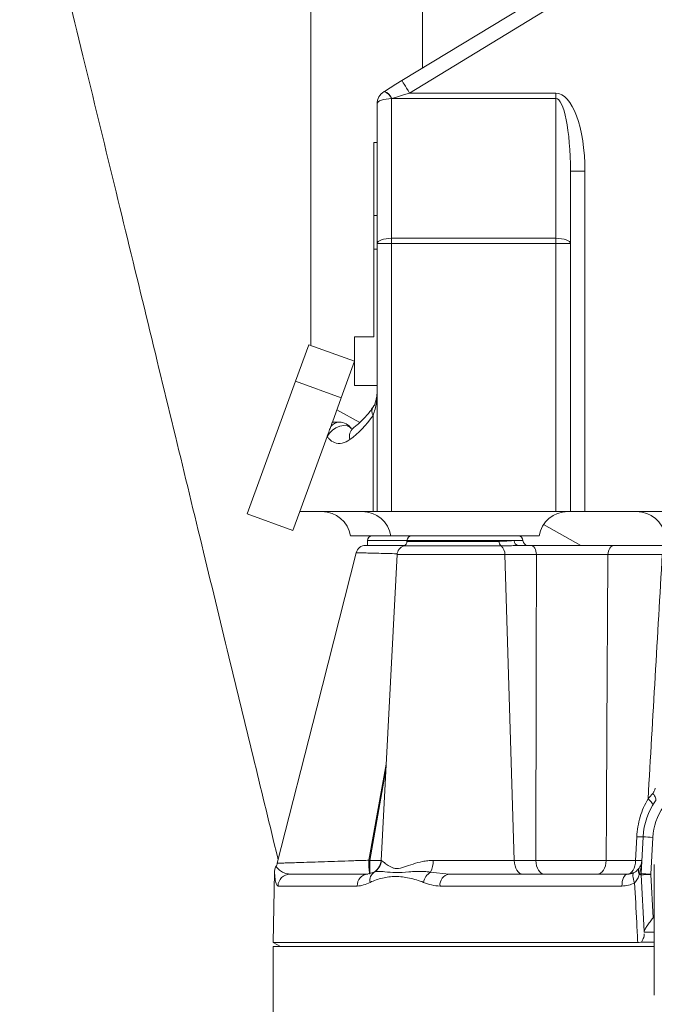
# Model space of a CAD drawing. Header units: millimetres. Extents: x 783 to 2230, y 1359 to 2850.
# Tile 6 of 12: x 1322 to 1454, y 2259 to 2463. Entities that reach past the tile are written whole.
import ezdxf

# ---------------------------------------------------------------- set-up
doc = ezdxf.new("R2010")
doc.units = ezdxf.units.MM

msp = doc.modelspace()

# ---------------------------------------------------------------- linework, layer by layer
at = {"color": 7, "linetype": 'Continuous', "lineweight": 15}
for p, q in [((1382.25, 2395.57), (1382.25, 2576.91)), ((1405.46, 2453.09), (1405.46, 2534.54)), ((1401.19, 2450.49), (1445.46, 2477.49)), ((1447.03, 2474.92), (1402.76, 2447.92)), ((1397.47, 2448.22), (1397.53, 2448.25)), ((1402.76, 2447.92), (1433.14, 2447.92)), ((1433.14, 2446.8), (1433.14, 2447.92)), ((1396.03, 2416.67), (1396.03, 2445.65)), ((1399.1, 2446.8), (1399.04, 2446.77)), ((1399.04, 2446.77), (1399.04, 2417.79)), ((1433.14, 2446.8), (1399.1, 2446.8)), ((1433.14, 2417.79), (1433.14, 2446.8)), ((1396.03, 2437.67), (1395.37, 2437.67)), ((1395.37, 2437.67), (1395.37, 2422.54)), ((1436.15, 2431.71), (1436.15, 2416.67)), ((1439.16, 2431.71), (1436.15, 2431.71)), ((1439.16, 2431.71), (1439.16, 2361.08)), ((1395.37, 2422.54), (1396.03, 2422.54)), ((1395.37, 2415.5), (1395.37, 2422.54)), ((1399.04, 2417.79), (1399.04, 2416.67)), ((1399.04, 2417.79), (1433.14, 2417.79)), ((1433.14, 2416.67), (1433.14, 2417.79)), ((1395.37, 2415.5), (1396.03, 2415.5)), ((1395.37, 2397.31), (1395.37, 2415.5)), ((1399.04, 2416.67), (1396.03, 2416.67)), ((1396.03, 2361.08), (1396.03, 2416.67)), ((1433.14, 2416.67), (1399.04, 2416.67)), ((1399.04, 2416.67), (1399.04, 2361.08)), ((1433.14, 2361.08), (1433.14, 2416.67)), ((1436.15, 2416.67), (1433.14, 2416.67)), ((1436.15, 2416.67), (1436.15, 2361.08)), ((1391.33, 2387.22), (1391.33, 2397.31)), ((1395.37, 2397.31), (1391.33, 2397.31)), ((1381.85, 2395.71), (1379.09, 2388.13)), ((1391.33, 2392.26), (1381.85, 2395.71)), ((1391.33, 2392.26), (1388.57, 2384.68)), ((1379.09, 2388.13), (1369.08, 2360.63)), ((1388.57, 2384.68), (1379.09, 2388.13)), ((1396.03, 2387.22), (1391.33, 2387.22)), ((1388.57, 2384.68), (1386.74, 2379.64)), ((1392.41, 2379.56), (1387.67, 2382.19)), ((1395.18, 2361.08), (1395.18, 2381.04)), ((1386.74, 2379.64), (1388.2, 2379.64)), ((1388.03, 2379.64), (1388.02, 2379.64)), ((1385.64, 2376.63), (1379.98, 2361.08)), ((1385.7, 2376.63), (1385.64, 2376.63)), ((1378.56, 2357.18), (1369.08, 2360.63)), ((1379.98, 2361.08), (1378.56, 2357.18)), ((1395.18, 2361.08), (1379.98, 2361.08)), ((1396.03, 2361.08), (1395.18, 2361.08)), ((1399.04, 2361.08), (1396.03, 2361.08)), ((1399.04, 2361.08), (1433.14, 2361.08)), ((1436.15, 2361.08), (1433.14, 2361.08)), ((1439.16, 2361.08), (1436.15, 2361.08)), ((1481.29, 2361.08), (1439.16, 2361.08)), ((1438.3, 2354.06), (1430.54, 2358.37)), ((1398.89, 2356.07), (1390.52, 2356.07)), ((1429.63, 2356.07), (1398.89, 2356.07)), ((1394.03, 2355.06), (1394.03, 2354.06)), ((1402.23, 2355.06), (1394.03, 2355.06)), ((1421.74, 2353.95), (1401.55, 2353.95)), ((1402.23, 2355.06), (1402.23, 2354.9)), ((1414.26, 2355.06), (1402.23, 2355.06)), ((1402.23, 2354.9), (1421.34, 2354.9)), ((1424.49, 2355.06), (1414.26, 2355.06)), ((1424.49, 2355.06), (1426.3, 2355.06)), ((1425.34, 2354.06), (1427.92, 2354.06)), ((1445.2, 2354.06), (1456.27, 2354.06)), ((1400.19, 2352.16), (1396.86, 2288.71)), ((1422.54, 2352.16), (1400.19, 2352.16)), ((1422.54, 2352.16), (1424.49, 2288.71)), ((1429.09, 2352.16), (1422.54, 2352.16)), ((1455.21, 2352.16), (1443.91, 2352.16)), ((1394.33, 2288.74), (1397.91, 2308.69)), ((1397.84, 2307.48), (1394.52, 2288.7)), ((1449.65, 2288.71), (1449.91, 2293.61)), ((1450.82, 2285.99), (1451.22, 2293.61)), ((1453.22, 2293.47), (1452.82, 2285.85)), ((1394.52, 2288.7), (1396.85, 2288.7)), ((1396.86, 2288.71), (1396.91, 2288.71)), ((1407.68, 2288.71), (1424.49, 2288.71)), ((1424.49, 2288.71), (1428.97, 2288.71)), ((1443.56, 2288.71), (1449.65, 2288.71)), ((1374.74, 2286.28), (1374.48, 2271.67)), ((1394.2, 2285.89), (1395.43, 2286.27)), ((1407.11, 2286.27), (1410.93, 2285.86)), ((1453.55, 2287.88), (1453.55, 2260.71)), ((1377.96, 2285.86), (1394.08, 2285.86)), ((1410.93, 2285.86), (1447.95, 2285.86)), ((1451.43, 2273.98), (1450.82, 2285.72)), ((1452.82, 2285.79), (1453.29, 2276.78)), ((1391.91, 2283.39), (1375.47, 2283.39)), ((1446.82, 2283.39), (1409.08, 2283.39)), ((1453.29, 2276.78), (1453.55, 2276.78)), ((1453.55, 2273.82), (1451.44, 2273.82)), ((1450.86, 2271.77), (1453.55, 2271.77)), ((1451.46, 2273.36), (1451.46, 2273.48)), ((1374.47, 2270.81), (1374.47, 2242.73)), ((1453.55, 2270.81), (1374.47, 2270.81)), ((1374.48, 2271.67), (1375.97, 2270.81)), ((1374.48, 2271.67), (1450.11, 2271.67))]:
    msp.add_line(p, q, dxfattribs=at)
at = {"color": 7, "linetype": 'Continuous', "lineweight": 15, "flags": 128}
for points in [[(1401.19, 2450.49), (1399.94, 2449.73), (1398.72, 2448.98), (1397.53, 2448.25)], [(1402.76, 2447.92), (1402.45, 2448.42), (1402.16, 2448.9), (1401.89, 2449.35), (1401.65, 2449.73), (1401.46, 2450.05), (1401.31, 2450.29), (1401.22, 2450.44), (1401.19, 2450.49)], [(1402.76, 2447.92), (1401.51, 2447.54), (1400.28, 2447.16), (1399.1, 2446.8)], [(1399.04, 2446.77), (1398.45, 2446.75), (1397.89, 2446.68), (1397.37, 2446.58), (1396.91, 2446.44), (1396.54, 2446.27), (1396.26, 2446.08), (1396.09, 2445.87), (1396.03, 2445.65)], [(1399.04, 2417.79), (1398.45, 2417.77), (1397.89, 2417.7), (1397.37, 2417.6), (1396.91, 2417.46), (1396.54, 2417.29), (1396.26, 2417.1), (1396.09, 2416.89), (1396.03, 2416.67)], [(1433.14, 2417.79), (1433.73, 2417.77), (1434.29, 2417.7), (1434.81, 2417.6), (1435.27, 2417.46), (1435.64, 2417.29), (1435.92, 2417.1), (1436.09, 2416.89), (1436.15, 2416.67)], [(1390.68, 2378.32), (1390.39, 2378.62), (1389.82, 2378.89), (1389.1, 2378.95), (1388.3, 2378.8), (1387.49, 2378.46), (1386.74, 2377.95), (1386.13, 2377.32), (1385.7, 2376.63)], [(1386.41, 2378.72), (1386.34, 2378.54), (1386.26, 2378.32), (1386.17, 2378.08), (1386.08, 2377.83), (1385.99, 2377.57), (1385.89, 2377.31), (1385.79, 2377.04), (1385.7, 2376.79)], [(1386.41, 2378.72), (1386.55, 2379.11), (1386.65, 2379.4), (1386.72, 2379.58), (1386.74, 2379.64)], [(1385.64, 2376.63), (1385.66, 2376.68), (1385.68, 2376.74), (1385.7, 2376.79)], [(1429.09, 2352.16), (1429.06, 2352.53), (1428.99, 2352.89), (1428.88, 2353.22), (1428.73, 2353.51), (1428.55, 2353.74), (1428.35, 2353.92), (1428.14, 2354.02), (1427.92, 2354.06)], [(1443.91, 2352.16), (1443.94, 2352.53), (1444.02, 2352.89), (1444.15, 2353.22), (1444.31, 2353.51), (1444.5, 2353.74), (1444.72, 2353.92), (1444.95, 2354.02), (1445.2, 2354.06)], [(1391.7, 2352.55), (1383.5, 2320.33), (1375.31, 2288.14)], [(1453.81, 2301.03), (1453.87, 2301.16), (1453.89, 2301.31), (1453.87, 2301.49), (1453.82, 2301.69), (1453.72, 2301.9), (1453.59, 2302.13), (1453.42, 2302.37), (1453.22, 2302.61)], [(1453.19, 2300.09), (1453.22, 2300.19), (1453.21, 2300.32), (1453.15, 2300.47), (1453.05, 2300.64), (1452.9, 2300.83), (1452.72, 2301.04), (1452.49, 2301.25), (1452.24, 2301.47)], [(1426.26, 2285.86), (1425.92, 2285.91), (1425.6, 2286.07), (1425.3, 2286.33), (1425.04, 2286.68), (1424.82, 2287.11), (1424.65, 2287.6), (1424.54, 2288.14), (1424.49, 2288.71)], [(1430.73, 2285.86), (1430.4, 2285.91), (1430.08, 2286.07), (1429.78, 2286.33), (1429.52, 2286.68), (1429.3, 2287.11), (1429.13, 2287.6), (1429.02, 2288.14), (1428.97, 2288.71)], [(1441.68, 2285.86), (1442.04, 2285.91), (1442.38, 2286.07), (1442.7, 2286.33), (1442.98, 2286.68), (1443.21, 2287.11), (1443.39, 2287.6), (1443.51, 2288.14), (1443.56, 2288.71)], [(1447.95, 2285.86), (1448.28, 2285.91), (1448.59, 2286.07), (1448.87, 2286.33), (1449.13, 2286.68), (1449.34, 2287.11), (1449.5, 2287.6), (1449.61, 2288.14), (1449.65, 2288.71)], [(1449.37, 2286.21), (1449.25, 2286.1), (1449.16, 2285.94), (1449.11, 2285.72), (1449.11, 2285.44), (1449.14, 2285.13), (1449.21, 2284.79), (1449.33, 2284.42), (1449.47, 2284.05)], [(1447.95, 2285.86), (1447.74, 2285.81), (1447.52, 2285.67), (1447.33, 2285.44), (1447.16, 2285.14), (1447.02, 2284.76), (1446.91, 2284.34), (1446.85, 2283.87), (1446.82, 2283.39)], [(1451.44, 2273.82), (1451.44, 2273.84), (1451.44, 2273.89), (1451.43, 2273.98)]]:
    msp.add_lwpolyline(points, dxfattribs=at)
at = {"color": 7, "linetype": 'Continuous', "lineweight": 15}
for centre, radius, start, end in [((1399.04, 2445.65), 3.01, 121.3832, 180), ((1396.58, 2445.68), 2.69, 23.8101, 70.5811), ((1396.63, 2445.71), 2.69, 23.806, 70.5825), ((1396.65, 2381.88), 1.69, 148.8929, 209.608), ((1388.25, 2377.32), 2.31, 91.2725, 142.6976), ((1388.2, 2376.63), 3.01, 34.2821, 90), ((1392.59, 2376.69), 2.3, 130.4714, 196.8666), ((1389.33, 2376.63), 3.63, 177.3648, 179.9992), ((1384.58, 2355.06), 6.02, 9.5941, 90), ((1392.96, 2355.06), 6.02, 9.5941, 90), ((1435.57, 2355.06), 6.02, 90, 170.4059), ((1449.88, 2355.06), 6.02, 9.5941, 90), ((1395.03, 2355.06), 1, 90, 180), ((1403.23, 2355.06), 1, 90, 180), ((1425.3, 2355.06), 1, 0, 90), ((1393.64, 2352.05), 2.01, 89.9958, 165.689), ((1402.19, 2352.05), 2.01, 108.6964, 177), ((1401.22, 2354.9), 1, 288.6964, 0), ((1422.44, 2354.81), 1.1, 175.0029, 230.7194), ((1420.39, 2352.28), 2.15, 356.8291, 51.1847), ((1425.42, 2354.99), 0.937, 175.7299, 264.9775), ((1427.3, 2355.06), 1, 180, 270), ((1465.24, 2292.88), 14.04, 144.5005, 177), ((1465.24, 2292.84), 12.04, 144.5005, 177), ((1450.56, 2302.03), 8.44, 265.5591, 274.4409), ((1454.23, 2322.29), 28.83, 264.0062, 267.9977), ((1372.39, 2288.86), 3.01, 331.6351, 345.9027), ((1403.92, 2341.9), 54.02, 259.7718, 259.977), ((1414.29, 2288.41), 19.97, 179.0516, 186.7537), ((1488.91, 2288.02), 94.39, 179.5833, 181.3117), ((1393.85, 2288.86), 3.01, 293.0131, 357), ((1393.9, 2288.86), 3.01, 300.4773, 357.0352), ((1402.67, 2288.58), 5.01, 332.5744, 1.4915), ((1450.31, 2297.12), 8.44, 265.5658, 274.4342), ((1396.64, 2284.54), 2.11, 125.0173, 190.6058), ((1408.75, 2283.61), 3.12, 121.6672, 170.0479), ((1377.97, 2283.36), 2.5, 90.1678, 179.1748), ((1394.26, 2283.51), 2.35, 94.1934, 182.8182), ((1411.31, 2283.64), 2.24, 99.6592, 186.4677), ((1453.32, 2285.86), 2.51, 177, 183), ((1453.32, 2285.86), 2.5, 176.9971, 182.9997), ((1453.83, 2314.69), 28.86, 264.0091, 267.9966), ((1450.82, 2314.46), 28.73, 270.0016, 273.9996), ((1453.32, 2285.82), 0.501, 177, 183)]:
    msp.add_arc(centre, radius, start, end, dxfattribs=at)
for centre, major_axis, ratio, start_param, end_param in [((1433.14, 2431.71), (0, 16.2), 0.371391, 4.712389, 6.283185), ((1433.14, 2431.71), (0, 15.09), 0.199451, 4.712389, 6.283185), ((1382.02, 2401.2), (0, 28.08), 0.673077, 3.600422, 3.911638)]:
    msp.add_ellipse(centre, major_axis=major_axis, ratio=ratio, start_param=start_param, end_param=end_param, dxfattribs=at)
for points, knots in [([(1321.87, 2509.45), (1324.16, 2500.06), (1328.67, 2481.56), (1335.34, 2454.22), (1341.8, 2427.67), (1348.06, 2401.92), (1354.11, 2376.99), (1359.95, 2352.92), (1365.43, 2330.34), (1370.55, 2309.26), (1373.83, 2295.71), (1375.45, 2289.04), (1375.49, 2288.85)], [0, 0, 0, 0, 0.126938, 0.250327, 0.37023, 0.486641, 0.599483, 0.708673, 0.814144, 0.907466, 0.997384, 1, 1, 1, 1]), ([(1396.03, 2386.67), (1396.03, 2386.17), (1396.02, 2385.68), (1395.97, 2384.7), (1395.93, 2384.22), (1395.81, 2383.27), (1395.72, 2382.8), (1395.5, 2381.9), (1395.36, 2381.46), (1395.18, 2381.04)], [0, 0, 0, 0, 0.25, 0.25, 0.5, 0.5, 0.75, 0.75, 1, 1, 1, 1]), ([(1396.02, 2386.49), (1396.02, 2386.33), (1396.03, 2385.69), (1395.92, 2384.69), (1395.65, 2383.61), (1395.41, 2383.01), (1395.21, 2382.78), (1395.2, 2382.76)], [0, 0, 0, 0, 0.099723, 0.397196, 0.694747, 0.972908, 1, 1, 1, 1]), ([(1395.2, 2382.76), (1394.98, 2382.45), (1394.34, 2381.56), (1393.21, 2380.25), (1392.05, 2379.16), (1391.33, 2378.62), (1391.11, 2378.45)], [0, 0, 0, 0, 0.168212, 0.498868, 0.838292, 1, 1, 1, 1]), ([(1390.39, 2376.02), (1389.85, 2375.71), (1388.8, 2375.1), (1387.29, 2375.24), (1386.26, 2375.89), (1385.82, 2376.47), (1385.7, 2376.63)], [0, 0, 0, 0, 0.3458773, 0.6693163, 0.9079117, 1, 1, 1, 1]), ([(1393.65, 2354.06), (1393.68, 2354.06), (1393.75, 2354.06), (1394.27, 2354.06), (1395.11, 2354.06), (1396.25, 2354.06), (1397.66, 2354.06), (1399.3, 2354.06), (1400.68, 2354.06), (1401.53, 2354.06), (1401.73, 2354.06)], [0, 0, 0, 0, 0.1343333, 0.2718845, 0.4094479, 0.5470099, 0.6842708, 0.8215297, 0.9585468, 1, 1, 1, 1]), ([(1421.34, 2354.9), (1421.52, 2354.91), (1422.23, 2354.91), (1423.36, 2355), (1424.11, 2355.04), (1424.49, 2355.06)], [0, 0, 0, 0, 0.149545, 0.569014, 1, 1, 1, 1]), ([(1425.34, 2354.06), (1424.39, 2354.02), (1423.27, 2353.96), (1421.94, 2353.96), (1421.74, 2353.95)], [0, 0, 0, 0, 0.848243, 1, 1, 1, 1]), ([(1427.92, 2354.06), (1428.58, 2354.06), (1429.9, 2354.06), (1432.12, 2354.06), (1434.44, 2354.06), (1436.81, 2354.06), (1439.17, 2354.06), (1441.39, 2354.06), (1443.43, 2354.06), (1444.61, 2354.06), (1445.2, 2354.06)], [0, 0, 0, 0, 0.126969, 0.253936, 0.380912, 0.507887, 0.634741, 0.761596, 0.880797, 1, 1, 1, 1]), ([(1400.11, 2352.32), (1399.49, 2352.34), (1398.16, 2352.38), (1396.36, 2352.42), (1394.73, 2352.47), (1393.4, 2352.5), (1392.44, 2352.53), (1391.82, 2352.55), (1391.74, 2352.55), (1391.7, 2352.55)], [0, 0, 0, 0, 0.126503, 0.269992, 0.41766, 0.561259, 0.709009, 0.852451, 1, 1, 1, 1]), ([(1428.97, 2288.71), (1428.98, 2299.27), (1429, 2309.83), (1429.02, 2320.39), (1429.05, 2330.98), (1429.07, 2341.57), (1429.09, 2352.16)], [0.00285772, 0.00285772, 0.00285772, 0.00285772, 0.03460773, 0.03460773, 0.03460773, 0.06644834, 0.06644834, 0.06644834, 0.06644834]), ([(1443.91, 2352.16), (1443.39, 2352.16), (1442.85, 2352.17), (1441.99, 2352.17), (1441.7, 2352.17), (1441.1, 2352.18), (1440.8, 2352.18), (1439.86, 2352.18), (1439.22, 2352.18), (1437.92, 2352.19), (1437.26, 2352.19), (1435.92, 2352.19), (1435.26, 2352.19), (1433.94, 2352.18), (1433.29, 2352.18), (1432.01, 2352.18), (1430.77, 2352.17), (1429.64, 2352.16), (1429.09, 2352.16)], [0, 0, 0, 0, 0.125, 0.125, 0.1875, 0.1875, 0.25, 0.25, 0.375, 0.375, 0.5, 0.5, 0.625, 0.625, 0.75, 0.75, 0.875, 1, 1, 1, 1]), ([(1443.91, 2352.16), (1443.85, 2341.57), (1443.79, 2330.98), (1443.73, 2320.39), (1443.67, 2309.83), (1443.62, 2299.27), (1443.56, 2288.71)], [0.00190489, 0.00190489, 0.00190489, 0.00190489, 0.03374003, 0.03374003, 0.03374003, 0.06548481, 0.06548481, 0.06548481, 0.06548481]), ([(1453.22, 2302.61), (1453.34, 2302.75), (1453.45, 2302.9), (1453.62, 2303.26), (1453.68, 2303.46), (1453.69, 2303.67)], [0, 0, 0, 0, 0.5, 0.5, 1, 1, 1, 1]), ([(1449.91, 2293.61), (1449.94, 2294.31), (1450.02, 2295.01), (1450.26, 2296.38), (1450.42, 2297.07), (1451.02, 2299.05), (1451.56, 2300.3), (1452.24, 2301.47)], [0, 0, 0, 0, 0.25, 0.25, 0.5, 0.5, 1, 1, 1, 1]), ([(1375.36, 2288.12), (1375.35, 2288.12), (1375.28, 2288.12), (1375.68, 2288.13), (1376.57, 2288.16), (1377.95, 2288.2), (1379.76, 2288.26), (1381.93, 2288.33), (1384.43, 2288.41), (1387.16, 2288.5), (1390.07, 2288.6), (1392.49, 2288.68), (1393.91, 2288.72), (1394.33, 2288.74)], [0, 0, 0, 0, 0.033525, 0.13737, 0.238162, 0.341913, 0.442734, 0.546479, 0.647507, 0.751434, 0.852669, 0.956804, 1, 1, 1, 1]), ([(1396.91, 2288.71), (1396.97, 2288.71), (1397.08, 2288.61), (1397.41, 2288.34), (1397.63, 2288.15), (1398.03, 2287.84), (1398.17, 2287.74), (1398.49, 2287.53), (1398.66, 2287.43), (1399.03, 2287.25), (1399.23, 2287.17), (1399.54, 2287.08), (1399.65, 2287.05), (1399.88, 2287.02), (1400, 2287.02), (1400.62, 2287.02), (1401.14, 2287.16), (1402.26, 2287.53), (1402.85, 2287.75), (1404.12, 2288.15), (1404.78, 2288.34), (1405.83, 2288.54), (1406.18, 2288.6), (1406.92, 2288.68), (1407.29, 2288.71), (1407.68, 2288.71)], [0, 0, 0, 0, 0.125, 0.125, 0.25, 0.25, 0.3125, 0.3125, 0.375, 0.375, 0.4375, 0.4375, 0.46875, 0.46875, 0.5, 0.5, 0.625, 0.625, 0.75, 0.75, 0.875, 0.875, 0.9375, 0.9375, 1, 1, 1, 1]), ([(1428.97, 2288.71), (1429.5, 2288.7), (1430.06, 2288.69), (1431.22, 2288.68), (1431.83, 2288.68), (1433.08, 2288.67), (1433.72, 2288.67), (1435.01, 2288.67), (1435.66, 2288.67), (1436.65, 2288.67), (1436.98, 2288.67), (1437.63, 2288.67), (1437.95, 2288.67), (1438.91, 2288.67), (1439.54, 2288.67), (1440.46, 2288.68), (1440.77, 2288.68), (1441.36, 2288.68), (1441.66, 2288.69), (1442.51, 2288.69), (1443.05, 2288.7), (1443.56, 2288.71)], [0, 0, 0, 0, 0.125, 0.125, 0.25, 0.25, 0.375, 0.375, 0.5, 0.5, 0.5625, 0.5625, 0.625, 0.625, 0.75, 0.75, 0.8125, 0.8125, 0.875, 0.875, 1, 1, 1, 1]), ([(1450.43, 2285.91), (1450.59, 2286.36), (1450.7, 2286.82), (1450.88, 2287.76), (1450.93, 2288.23), (1450.96, 2288.71)], [0, 0, 0, 0, 0.5, 0.5, 1, 1, 1, 1]), ([(1450.46, 2287.2), (1450.62, 2287.44), (1450.74, 2287.69), (1450.9, 2288.19), (1450.95, 2288.45), (1450.96, 2288.71)], [0, 0, 0, 0, 0.5, 0.5, 1, 1, 1, 1]), ([(1375.05, 2287.43), (1375.02, 2287.39), (1374.92, 2287.23), (1374.83, 2286.94), (1374.76, 2286.6), (1374.74, 2286.39), (1374.74, 2286.3), (1374.74, 2286.28)], [0, 0, 0, 0, 0.110856, 0.472862, 0.758736, 0.962065, 1, 1, 1, 1]), ([(1375.47, 2283.39), (1375.35, 2283.47), (1375.11, 2283.63), (1374.89, 2284.62), (1374.78, 2285.57), (1374.74, 2286.18), (1374.74, 2286.25), (1374.74, 2286.28)], [0, 0, 0, 0, 0.2455906, 0.4976011, 0.7488109, 0.8760727, 1, 1, 1, 1]), ([(1375.04, 2287.43), (1375.09, 2287.36), (1375.18, 2287.22), (1375.87, 2286.56), (1376.81, 2286), (1377.58, 2285.9), (1377.96, 2285.86)], [0, 0, 0, 0, 0.2683579, 0.5393489, 0.7698338, 1, 1, 1, 1]), ([(1395.43, 2286.27), (1395.73, 2286.34), (1396.33, 2286.48), (1397.82, 2286.32), (1399.83, 2286.1), (1402.57, 2286.32), (1405.06, 2286.49), (1406.67, 2286.32), (1407.11, 2286.27)], [0, 0, 0, 0, 0.141448, 0.283341, 0.493736, 0.706298, 0.918556, 1, 1, 1, 1]), ([(1447.95, 2285.86), (1448.08, 2285.86), (1448.55, 2285.87), (1449.03, 2286.07), (1449.37, 2286.21)], [0, 0, 0, 0, 0.259018, 1, 1, 1, 1]), ([(1449.37, 2286.21), (1449.46, 2286.26), (1449.86, 2286.49), (1450.21, 2286.84), (1450.4, 2287.12), (1450.46, 2287.2)], [0, 0, 0, 0, 0.161555, 0.774946, 1, 1, 1, 1]), ([(1450.4, 2285.88), (1450.3, 2286.13), (1450.26, 2286.37), (1450.27, 2286.71), (1450.29, 2286.81), (1450.36, 2287.01), (1450.4, 2287.11), (1450.46, 2287.2)], [0, 0, 0, 0, 0.5, 0.5, 0.75, 0.75, 1, 1, 1, 1]), ([(1394.56, 2284.15), (1394.11, 2283.92), (1393.67, 2283.73), (1392.78, 2283.47), (1392.34, 2283.39), (1391.91, 2283.39)], [0, 0, 0, 0, 0.5, 0.5, 1, 1, 1, 1]), ([(1405.68, 2284.15), (1405.18, 2284.36), (1404.69, 2284.51), (1403.7, 2284.79), (1403.21, 2284.91), (1402.24, 2285.12), (1401.76, 2285.21), (1400.8, 2285.34), (1400.33, 2285.39), (1399.39, 2285.39), (1398.93, 2285.34), (1398.02, 2285.21), (1397.57, 2285.12), (1396.69, 2284.91), (1396.25, 2284.79), (1395.39, 2284.51), (1394.97, 2284.36), (1394.56, 2284.15)], [0, 0, 0, 0, 0.125, 0.125, 0.25, 0.25, 0.375, 0.375, 0.5, 0.5, 0.625, 0.625, 0.75, 0.75, 0.875, 0.875, 1, 1, 1, 1]), ([(1409.08, 2283.39), (1408.49, 2283.39), (1407.91, 2283.47), (1406.77, 2283.73), (1406.22, 2283.92), (1405.68, 2284.15)], [0, 0, 0, 0, 0.5, 0.5, 1, 1, 1, 1]), ([(1449.47, 2284.05), (1449.06, 2283.83), (1448.62, 2283.66), (1447.74, 2283.45), (1447.28, 2283.39), (1446.82, 2283.39)], [0, 0, 0, 0, 0.5, 0.5, 1, 1, 1, 1]), ([(1450.43, 2285.75), (1450.33, 2285.45), (1450.21, 2285.15), (1449.98, 2284.72), (1449.89, 2284.57), (1449.7, 2284.3), (1449.59, 2284.17), (1449.47, 2284.05)], [0, 0, 0, 0, 0.5, 0.5, 0.75, 0.75, 1, 1, 1, 1]), ([(1450.11, 2271.67), (1450.04, 2273.05), (1449.97, 2274.43), (1449.9, 2275.81), (1449.76, 2278.56), (1449.62, 2281.3), (1449.47, 2284.05)], [0.0008619, 0.0008619, 0.0008619, 0.0008619, 0.005015, 0.005015, 0.005015, 0.01326431, 0.01326431, 0.01326431, 0.01326431]), ([(1450.43, 2285.91), (1450.42, 2285.9), (1450.42, 2285.9), (1450.41, 2285.89), (1450.4, 2285.88)], [0, 0, 0, 0, 0.236161, 1, 1, 1, 1]), ([(1450.4, 2285.88), (1450.41, 2285.84), (1450.42, 2285.8), (1450.42, 2285.76), (1450.43, 2285.75)], [0, 0, 0, 0, 0.918005, 1, 1, 1, 1]), ([(1450.82, 2285.99), (1450.82, 2285.98), (1450.78, 2285.96), (1450.68, 2285.94), (1450.64, 2285.94), (1450.54, 2285.92), (1450.49, 2285.91), (1450.43, 2285.91)], [0, 0, 0, 0, 0.5, 0.5, 0.75, 0.75, 1, 1, 1, 1]), ([(1450.82, 2285.72), (1450.79, 2285.73), (1450.75, 2285.73), (1450.52, 2285.75), (1450.43, 2285.75)], [0, 0, 0, 0, 0.5984452, 1, 1, 1, 1]), ([(1451.43, 2273.98), (1451.43, 2274.03), (1451.45, 2274.1), (1451.51, 2274.27), (1451.56, 2274.36), (1451.68, 2274.57), (1451.75, 2274.68), (1451.9, 2274.91), (1451.99, 2275.03), (1452.26, 2275.41), (1452.46, 2275.68), (1452.76, 2276.09), (1452.87, 2276.22), (1453.08, 2276.5), (1453.19, 2276.64), (1453.29, 2276.78)], [0, 0, 0, 0, 0.125, 0.125, 0.25, 0.25, 0.375, 0.375, 0.5, 0.5, 0.75, 0.75, 0.875, 0.875, 1, 1, 1, 1]), ([(1450.11, 2271.67), (1450.33, 2271.68), (1450.6, 2271.7), (1450.81, 2271.76), (1450.86, 2271.77)], [0, 0, 0, 0, 0.8037571, 1, 1, 1, 1]), ([(1451.46, 2273.36), (1451.44, 2273.16), (1451.39, 2272.71), (1451.05, 2272.11), (1450.86, 2271.77)], [0, 0, 0, 0, 0.438942, 1, 1, 1, 1])]:
    msp.add_open_spline(points, degree=3, knots=knots, dxfattribs=at)
for points in [[(1452.24, 2301.47), (1453.23, 2318.37), (1454.22, 2335.26), (1455.21, 2352.16)], [(1452.24, 2301.47), (1452.56, 2301.88), (1452.88, 2302.25), (1453.22, 2302.61)]]:
    msp.add_open_spline(points, degree=3, dxfattribs=at)

doc.saveas('drawing.dxf')
